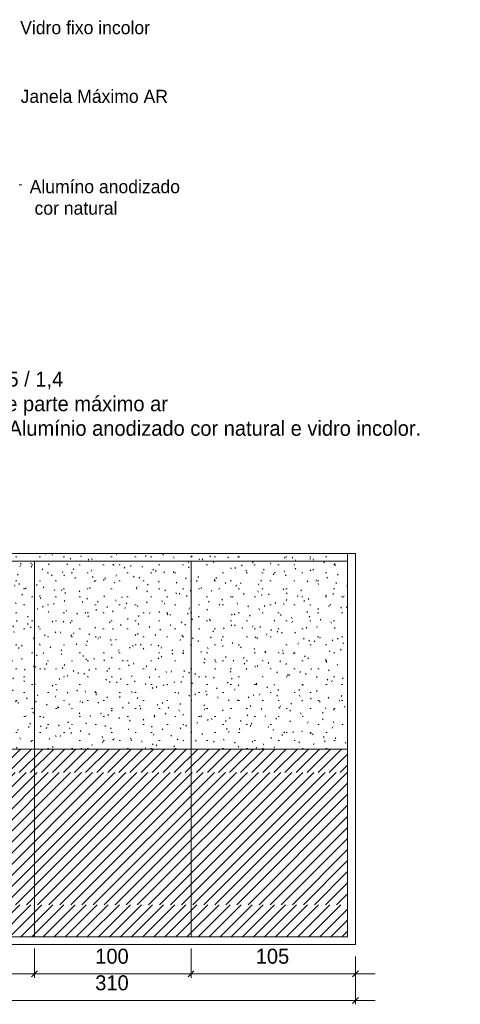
# Model space of a CAD drawing. Header units: metres. Extents: x -1.1 to 55.8, y -6.6 to 5.6.
# Tile 13 of 17: x 37.9 to 40.7, y -2.5 to 3.8. Entities that reach past the tile are written whole.
import ezdxf

# ---------------------------------------------------------------- set-up
doc = ezdxf.new("R2010")
doc.units = ezdxf.units.M
for name, color, linetype, lineweight in [('A-ANNO-DIMS', 211, 'Continuous', 9), ('A-ANNO-DIMS-25', 211, 'Continuous', 9), ('A-DETL', 90, 'Continuous', 18), ('A-DETL-GENF', 92, 'Continuous', 18), ('G-ANNO-TEXT', 231, 'Continuous', 9)]:
    doc.layers.add(name, color=color, linetype=linetype, lineweight=lineweight)
doc.styles.add('Century Gothic', font='GOTHIC.TTF', dxfattribs={"height": 0.095807})
doc.styles.add('Century Gothic_2', font='GOTHIC.TTF', dxfattribs={"height": 0.083832})
doc.dimstyles.new('_Cotas_detalhamento_4_mm__', dxfattribs={"dimscale": 0.3048, "dimtxt": 0.1, "dimasz": 0.123031, "dimexe": 0.082021, "dimexo": 0.246063, "dimgap": 0.123031, "dimtad": 1, "dimdec": 0, "dimlfac": 100, "dimzin": 0, "dimdsep": 46, "dimtxsty": 'Century Gothic', "dimblk1": 'OBLIQUE', "dimblk2": 'OBLIQUE', "dimsah": 1, "dimcen": 0.09, "dimdle": 0.410105, "dimazin": 0, "dimtfac": 1, "dimtdec": 4, "dimtix": 1, "dimtmove": 0, "dimatfit": 3, "dimfxl": 1, "dimtvp": 1, "dimtolj": 1, "dimtzin": 0, "dimarcsym": 2})

# ---------------------------------------------------------------- blocks, each defined once
blk = doc.blocks.new('DIMBLOCK123-DETALHAMENTO ESQUADRIAS')
at = {"layer": 'A-ANNO-DIMS-25'}
for p, q in [((36.9306, -2.1955), (36.9306, -2.3319)), ((36.9306, -2.3069), (36.9306, -2.1955)), ((37.9806, -2.1455), (37.9806, -2.3319)), ((37.9806, -2.3069), (37.9806, -2.1455)), ((36.8056, -2.3069), (37.9806, -2.3069))]:
    blk.add_line(p, q, dxfattribs=at)
at = {"layer": 'A-ANNO-DIMS-25', "lineweight": 18}
for p, q in [((36.9306, -2.3069), (36.9119, -2.3257)), ((36.9306, -2.3069), (36.9494, -2.2882)), ((37.9806, -2.3069), (37.9619, -2.3257)), ((37.9806, -2.3069), (37.9994, -2.2882))]:
    blk.add_line(p, q, dxfattribs=at)
at = {"layer": 'A-ANNO-DIMS-25', "color": 0, "insert": (37.3437, -2.1466), "char_height": 0.09581, "width": 0.268571, "attachment_point": 1, "line_spacing_factor": 0.984117, "style": 'Century Gothic'}
blk.add_mtext('105', dxfattribs=at)
blk = doc.blocks.new('_Oblique')
at = {"color": 0, "linetype": 'ByBlock', "lineweight": -2}
blk.add_line((-0.5, -0.5), (0.5, 0.5), dxfattribs=at)
blk = doc.blocks.new('DIMBLOCK124-DETALHAMENTO ESQUADRIAS')
at = {"layer": 'A-ANNO-DIMS-25'}
for p, q in [((37.9806, -2.1455), (37.9806, -2.3319)), ((37.9806, -2.3069), (37.9806, -2.1455)), ((38.9806, -2.1455), (38.9806, -2.3319)), ((38.9806, -2.3069), (38.9806, -2.1455)), ((37.9806, -2.3069), (38.9806, -2.3069))]:
    blk.add_line(p, q, dxfattribs=at)
at = {"layer": 'A-ANNO-DIMS-25', "lineweight": 18}
for p, q in [((37.9806, -2.3069), (37.9619, -2.3257)), ((37.9806, -2.3069), (37.9994, -2.2882)), ((38.9806, -2.3069), (38.9619, -2.3257)), ((38.9806, -2.3069), (38.9994, -2.2882))]:
    blk.add_line(p, q, dxfattribs=at)
at = {"layer": 'A-ANNO-DIMS-25', "color": 0, "insert": (38.3687, -2.1466), "char_height": 0.09581, "width": 0.268571, "attachment_point": 1, "line_spacing_factor": 0.984117, "style": 'Century Gothic'}
blk.add_mtext('100', dxfattribs=at)
blk = doc.blocks.new('DIMBLOCK125-DETALHAMENTO ESQUADRIAS')
at = {"layer": 'A-ANNO-DIMS-25'}
for p, q in [((38.9806, -2.1455), (38.9806, -2.3319)), ((38.9806, -2.3069), (38.9806, -2.1455)), ((40.0306, -2.1955), (40.0306, -2.3319)), ((40.0306, -2.3069), (40.0306, -2.1955)), ((38.9806, -2.3069), (40.1556, -2.3069))]:
    blk.add_line(p, q, dxfattribs=at)
at = {"layer": 'A-ANNO-DIMS-25', "lineweight": 18}
for p, q in [((38.9806, -2.3069), (38.9619, -2.3257)), ((38.9806, -2.3069), (38.9994, -2.2882)), ((40.0306, -2.3069), (40.0119, -2.3257)), ((40.0306, -2.3069), (40.0494, -2.2882))]:
    blk.add_line(p, q, dxfattribs=at)
at = {"layer": 'A-ANNO-DIMS-25', "color": 0, "insert": (39.3937, -2.1466), "char_height": 0.09581, "width": 0.268571, "attachment_point": 1, "line_spacing_factor": 0.984117, "style": 'Century Gothic'}
blk.add_mtext('105', dxfattribs=at)
blk = doc.blocks.new('DIMBLOCK126-DETALHAMENTO ESQUADRIAS')
at = {"layer": 'A-ANNO-DIMS-25'}
for p, q in [((36.9306, -2.1955), (36.9306, -2.5019)), ((36.9306, -2.4769), (36.9306, -2.1955)), ((40.0306, -2.1955), (40.0306, -2.5019)), ((40.0306, -2.4769), (40.0306, -2.1955)), ((36.8056, -2.4769), (40.1556, -2.4769))]:
    blk.add_line(p, q, dxfattribs=at)
at = {"layer": 'A-ANNO-DIMS-25', "lineweight": 18}
for p, q in [((36.9306, -2.4769), (36.9119, -2.4957)), ((36.9306, -2.4769), (36.9494, -2.4582)), ((40.0306, -2.4769), (40.0119, -2.4957)), ((40.0306, -2.4769), (40.0494, -2.4582))]:
    blk.add_line(p, q, dxfattribs=at)
at = {"layer": 'A-ANNO-DIMS-25', "color": 0, "insert": (38.3687, -2.3166), "char_height": 0.09581, "width": 0.268571, "attachment_point": 1, "line_spacing_factor": 0.984117, "style": 'Century Gothic'}
blk.add_mtext('310', dxfattribs=at)

msp = doc.modelspace()

# ---------------------------------------------------------------- hatches: boundary and pattern name
at = {"layer": 'A-DETL-GENF'}
h = msp.add_hatch(dxfattribs=at)
h.set_pattern_fill('FP_1', color=131, style=0, pattern_type=2)
h.set_pattern_definition([(0, (28.619, 0), (0.203, 0.051), [0.008, -0.144, 0.008, -0.144, -0.813]), (0, (28.619, 0), (0.203, 0.051), [-0.305, 0.008, -0.296, 0.008, -0.144, -0.356]), (0, (28.619, 0), (0.203, 0.051), [-0.762, 0.008, -0.093, 0.008, -0.246]), (120, (28.696, 0.025), (-0.1456673, 0.15030316), [0.008, -0.144, 0.008, -0.144, -0.813]), (120, (28.696, 0.025), (-0.1456673, 0.15030316), [-0.305, 0.008, -0.296, 0.008, -0.144, -0.356]), (120, (28.696, 0.025), (-0.1456673, 0.15030316), [-0.762, 0.008, -0.093, 0.008, -0.246]), (240, (28.721, 0.127), (-0.0573327, -0.20130316), [0.008, -0.144, 0.008, -0.144, -0.813]), (240, (28.721, 0.127), (-0.0573327, -0.20130316), [-0.305, 0.008, -0.296, 0.008, -0.144, -0.356]), (240, (28.721, 0.127), (-0.0573327, -0.20130316), [-0.762, 0.008, -0.093, 0.008, -0.246])])
h.paths.add_polyline_path([(39.9806, -0.8705), (39.9806, 0.3795), (36.9806, 0.3795), (36.9806, -0.8705)], flags=0)
h = msp.add_hatch(dxfattribs=at)
h.set_pattern_fill('FP_3', color=8, style=0, pattern_type=2)
h.set_pattern_definition([(45, (29.504, -0.773), (-0.03535534, 0.03535534), [])])
h.paths.add_polyline_path([(39.9806, -2.0705), (39.9806, -1.8659), (36.9806, -1.8659), (36.9806, -2.0705)], flags=0)
h.paths.add_polyline_path([(39.9806, -1.0205), (39.9806, -0.8705), (36.9806, -0.8705), (36.9806, -1.0205)], flags=0)
h = msp.add_hatch(dxfattribs=at)
h.set_pattern_fill('FP_2', color=8, style=0, pattern_type=2)
h.set_pattern_definition([(45, (29.398, -0.923), (-0.03535534, 0.03535534), [])])
h.paths.add_polyline_path([(39.9806, -1.8659), (39.9806, -1.0205), (36.9806, -1.0205), (36.9806, -1.8659)], flags=0)

# ---------------------------------------------------------------- linework, layer by layer
at = {"layer": 'A-DETL'}
for p, q in [((36.9306, 0.3795), (40.0306, 0.3795)), ((39.9806, 0.3795), (36.9806, 0.3795)), ((39.9806, -0.8705), (39.9806, 0.3795)), ((40.0306, -2.1205), (40.0306, 0.3795)), ((36.9806, 0.3295), (39.9806, 0.3295)), ((37.9806, -2.0705), (37.9806, 0.3295)), ((38.9806, -2.0705), (38.9806, 0.3295)), ((39.9806, -2.0705), (39.9806, 0.3295)), ((36.9806, -0.8705), (39.9806, -0.8705)), ((36.9806, -0.8705), (39.9806, -0.8705)), ((36.9806, -2.0705), (39.9806, -2.0705)), ((36.9306, -2.1205), (40.0306, -2.1205))]:
    msp.add_line(p, q, dxfattribs=at)
at = {"layer": 'G-ANNO-TEXT', "color": 250}
msp.add_line((37.8829, 2.7349), (37.8992, 2.7349), dxfattribs=at)

# ---------------------------------------------------------------- texts
at = {"layer": 'G-ANNO-TEXT', "color": 7, "attachment_point": 1, "line_spacing_factor": 0.984117}
for s, insert, char_height, width, style in [('Vidro fixo incolor', (37.8897, 3.7824), 0.083832, 1.100346, 'Century Gothic_2'), ('Janela Máximo AR', (37.8922, 3.3431), 0.083832, 1.251538, 'Century Gothic_2'), ('Alumíno anodizado\\P cor natural', (37.95, 2.7661), 0.083832, 1.311385, 'Century Gothic_2'), ('2,10 X 1,55 / 1,4\\PParte fixa e parte máximo ar\\PMateriais: Alumínio anodizado cor natural e vidro incolor.', (37.2239, 1.5419), 0.095807, 4.3452, 'Century Gothic')]:
    msp.add_mtext(s, dxfattribs=dict(at, insert=insert, char_height=char_height, width=width, style=style))

# ---------------------------------------------------------------- dimensions: what is measured, and where the dimension line sits
at = {"layer": 'A-ANNO-DIMS'}
for base, p1, p2, override, picture, middle in [((37.9806, -2.3069), (36.9306, -2.1205), (37.9806, -2.0705), {"dimpost": '<>', "dimfxl": 1.05119}, 'DIMBLOCK123-DETALHAMENTO ESQUADRIAS', (37.4556, -2.2191)), ((38.9806, -2.3069), (37.9806, -2.0705), (38.9806, -2.0705), {"dimpost": '<>', "dimfxl": 1}, 'DIMBLOCK124-DETALHAMENTO ESQUADRIAS', (38.4806, -2.2191)), ((40.0306, -2.3069), (38.9806, -2.0705), (40.0306, -2.1205), {"dimpost": '<>', "dimfxl": 1.05119}, 'DIMBLOCK125-DETALHAMENTO ESQUADRIAS', (39.5056, -2.2191)), ((40.0306, -2.4769), (36.9306, -2.1205), (40.0306, -2.1205), {"dimpost": '<>', "dimfxl": 3.1}, 'DIMBLOCK126-DETALHAMENTO ESQUADRIAS', (38.4806, -2.3891))]:
    dim = msp.add_linear_dim(base=base, p1=p1, p2=p2, dimstyle='_Cotas_detalhamento_4_mm__', override=override, dxfattribs=at)
    dim.commit()
    dim.dimension.update_dxf_attribs({"geometry": picture, "text_midpoint": middle})

doc.saveas('drawing.dxf')
